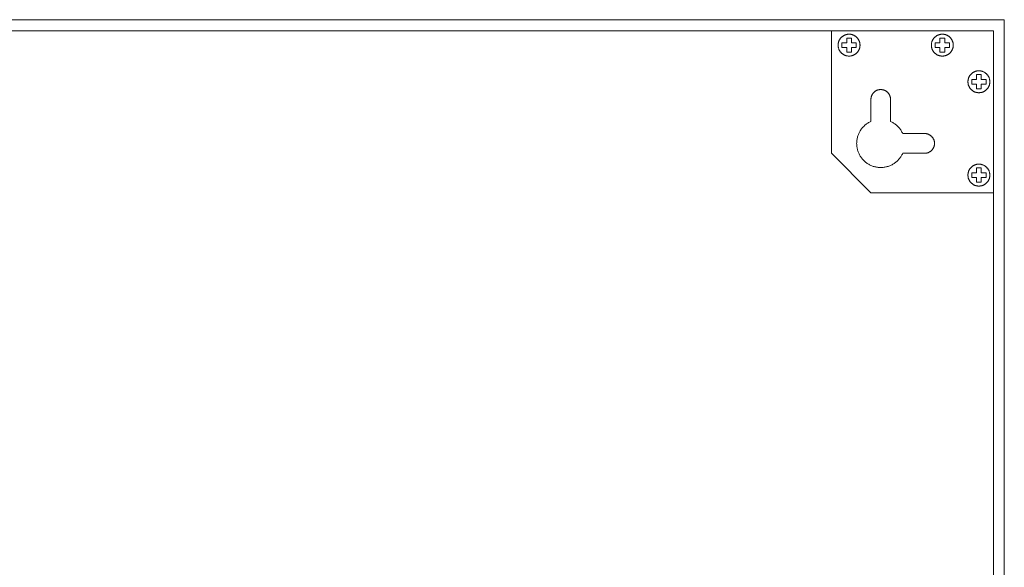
# Model space of a CAD drawing. Header units: millimetres. Extents: x -2430 to -1176, y -900 to 256.
# Tile 5 of 5: x -1401 to -1176, y 131 to 256. Entities that reach past the tile are written whole.
import ezdxf

# ---------------------------------------------------------------- set-up
doc = ezdxf.new("R2010")
doc.units = ezdxf.units.MM
doc.layers.add('Default', color=7, linetype='Continuous', lineweight=15, true_color=0x000000)
doc.layers.add('Make2D$visible$lines', color=7, linetype='Continuous', lineweight=15, true_color=0x000000)

msp = doc.modelspace()

# ---------------------------------------------------------------- linework, layer by layer
at = {"layer": 'Default'}
for p, q in [((-1178.85, 253.54), (-1623.85, 253.54)), ((-1178.85, 253.54), (-1215.85, 253.54)), ((-1215.85, 253.54), (-1215.85, 225.54)), ((-1213.54, 252.06), (-1213.6, 252)), ((-1213.47, 252.11), (-1213.54, 252.06)), ((-1213.41, 252.17), (-1213.47, 252.11)), ((-1213.34, 252.22), (-1213.41, 252.17)), ((-1213.27, 252.28), (-1213.34, 252.22)), ((-1213.2, 252.32), (-1213.27, 252.28)), ((-1213.12, 252.37), (-1213.2, 252.32)), ((-1213.05, 252.42), (-1213.12, 252.37)), ((-1212.97, 252.46), (-1213.05, 252.42)), ((-1212.89, 252.49), (-1212.97, 252.46)), ((-1212.81, 252.53), (-1212.89, 252.49)), ((-1212.73, 252.56), (-1212.81, 252.53)), ((-1212.65, 252.59), (-1212.73, 252.56)), ((-1212.57, 252.62), (-1212.65, 252.59)), ((-1212.49, 252.65), (-1212.57, 252.62)), ((-1212.4, 252.67), (-1212.49, 252.65)), ((-1212.32, 252.69), (-1212.4, 252.67)), ((-1212.23, 252.7), (-1212.32, 252.69)), ((-1212.15, 252.71), (-1212.23, 252.7)), ((-1212.06, 252.72), (-1212.15, 252.71)), ((-1211.97, 252.73), (-1212.06, 252.72)), ((-1211.89, 252.73), (-1211.97, 252.73)), ((-1211.8, 252.74), (-1211.89, 252.73)), ((-1211.71, 252.73), (-1211.8, 252.74)), ((-1211.63, 252.73), (-1211.71, 252.73)), ((-1211.54, 252.72), (-1211.63, 252.73)), ((-1211.45, 252.71), (-1211.54, 252.72)), ((-1211.37, 252.69), (-1211.45, 252.71)), ((-1211.28, 252.68), (-1211.37, 252.69)), ((-1211.2, 252.66), (-1211.28, 252.68)), ((-1211.12, 252.63), (-1211.2, 252.66)), ((-1211.03, 252.61), (-1211.12, 252.63)), ((-1210.95, 252.58), (-1211.03, 252.61)), ((-1210.87, 252.55), (-1210.95, 252.58)), ((-1210.79, 252.51), (-1210.87, 252.55)), ((-1210.71, 252.48), (-1210.79, 252.51)), ((-1210.64, 252.44), (-1210.71, 252.48)), ((-1210.56, 252.39), (-1210.64, 252.44)), ((-1210.49, 252.35), (-1210.56, 252.39)), ((-1210.41, 252.3), (-1210.49, 252.35)), ((-1210.34, 252.25), (-1210.41, 252.3)), ((-1210.27, 252.2), (-1210.34, 252.25)), ((-1210.21, 252.14), (-1210.27, 252.2)), ((-1210.14, 252.09), (-1210.21, 252.14)), ((-1210.08, 252.03), (-1210.14, 252.09)), ((-1210.02, 251.96), (-1210.08, 252.03)), ((-1192.23, 252.06), (-1192.29, 252)), ((-1192.16, 252.11), (-1192.23, 252.06)), ((-1192.09, 252.17), (-1192.16, 252.11)), ((-1192.03, 252.22), (-1192.09, 252.17)), ((-1191.96, 252.28), (-1192.03, 252.22)), ((-1191.89, 252.32), (-1191.96, 252.28)), ((-1191.81, 252.37), (-1191.89, 252.32)), ((-1191.74, 252.42), (-1191.81, 252.37)), ((-1191.66, 252.46), (-1191.74, 252.42)), ((-1191.58, 252.49), (-1191.66, 252.46)), ((-1191.5, 252.53), (-1191.58, 252.49)), ((-1191.42, 252.56), (-1191.5, 252.53)), ((-1191.34, 252.59), (-1191.42, 252.56)), ((-1191.26, 252.62), (-1191.34, 252.59)), ((-1191.18, 252.65), (-1191.26, 252.62)), ((-1191.09, 252.67), (-1191.18, 252.65)), ((-1191.01, 252.69), (-1191.09, 252.67)), ((-1190.92, 252.7), (-1191.01, 252.69)), ((-1190.84, 252.71), (-1190.92, 252.7)), ((-1190.75, 252.72), (-1190.84, 252.71)), ((-1190.66, 252.73), (-1190.75, 252.72)), ((-1190.58, 252.73), (-1190.66, 252.73)), ((-1190.49, 252.74), (-1190.58, 252.73)), ((-1190.4, 252.73), (-1190.49, 252.74)), ((-1190.32, 252.73), (-1190.4, 252.73)), ((-1190.23, 252.72), (-1190.32, 252.73)), ((-1190.14, 252.71), (-1190.23, 252.72)), ((-1190.06, 252.69), (-1190.14, 252.71)), ((-1189.97, 252.68), (-1190.06, 252.69)), ((-1189.89, 252.66), (-1189.97, 252.68)), ((-1189.81, 252.63), (-1189.89, 252.66)), ((-1189.72, 252.61), (-1189.81, 252.63)), ((-1189.64, 252.58), (-1189.72, 252.61)), ((-1189.56, 252.55), (-1189.64, 252.58)), ((-1189.48, 252.51), (-1189.56, 252.55)), ((-1189.4, 252.48), (-1189.48, 252.51)), ((-1189.33, 252.44), (-1189.4, 252.48)), ((-1189.25, 252.39), (-1189.33, 252.44)), ((-1189.18, 252.35), (-1189.25, 252.39)), ((-1189.1, 252.3), (-1189.18, 252.35)), ((-1189.03, 252.25), (-1189.1, 252.3)), ((-1188.96, 252.2), (-1189.03, 252.25)), ((-1188.9, 252.14), (-1188.96, 252.2)), ((-1188.83, 252.09), (-1188.9, 252.14)), ((-1188.77, 252.03), (-1188.83, 252.09)), ((-1188.71, 251.96), (-1188.77, 252.03)), ((-1178.85, -741.46), (-1178.85, 253.54)), ((-1214.31, 250.45), (-1214.32, 250.37)), ((-1214.32, 250.37), (-1214.32, 250.28)), ((-1214.32, 250.28), (-1214.32, 250.19)), ((-1214.32, 250.19), (-1214.32, 250.11)), ((-1214.32, 250.11), (-1214.31, 250.02)), ((-1214.3, 250.54), (-1214.31, 250.45)), ((-1214.31, 250.02), (-1214.3, 249.93)), ((-1214.29, 250.62), (-1214.3, 250.54)), ((-1214.3, 249.93), (-1214.29, 249.85)), ((-1214.28, 250.71), (-1214.29, 250.62)), ((-1214.29, 249.85), (-1214.28, 249.76)), ((-1214.26, 250.8), (-1214.28, 250.71)), ((-1214.28, 249.76), (-1214.26, 249.68)), ((-1214.24, 250.88), (-1214.26, 250.8)), ((-1214.21, 250.96), (-1214.24, 250.88)), ((-1214.19, 251.05), (-1214.21, 250.96)), ((-1214.16, 251.13), (-1214.19, 251.05)), ((-1214.13, 251.21), (-1214.16, 251.13)), ((-1214.09, 251.29), (-1214.13, 251.21)), ((-1214.05, 251.36), (-1214.09, 251.29)), ((-1214.01, 251.44), (-1214.05, 251.36)), ((-1213.97, 251.52), (-1214.01, 251.44)), ((-1213.92, 251.59), (-1213.97, 251.52)), ((-1213.87, 251.66), (-1213.92, 251.59)), ((-1213.82, 251.73), (-1213.87, 251.66)), ((-1213.77, 251.8), (-1213.82, 251.73)), ((-1213.72, 251.87), (-1213.77, 251.8)), ((-1213.66, 251.93), (-1213.72, 251.87)), ((-1213.6, 252), (-1213.66, 251.93)), ((-1212.36, 250.78), (-1213.45, 250.78)), ((-1213.45, 250.78), (-1213.45, 249.69)), ((-1211.28, 251.86), (-1212.36, 251.86)), ((-1212.36, 251.86), (-1212.36, 250.78)), ((-1211.28, 250.78), (-1211.28, 251.86)), ((-1210.19, 250.78), (-1211.28, 250.78)), ((-1210.19, 249.69), (-1210.19, 250.78)), ((-1209.96, 251.9), (-1210.02, 251.96)), ((-1209.9, 251.84), (-1209.96, 251.9)), ((-1209.85, 251.77), (-1209.9, 251.84)), ((-1209.79, 251.7), (-1209.85, 251.77)), ((-1209.75, 251.63), (-1209.79, 251.7)), ((-1209.7, 251.55), (-1209.75, 251.63)), ((-1209.65, 251.48), (-1209.7, 251.55)), ((-1209.61, 251.4), (-1209.65, 251.48)), ((-1209.57, 251.33), (-1209.61, 251.4)), ((-1209.54, 251.25), (-1209.57, 251.33)), ((-1209.5, 251.17), (-1209.54, 251.25)), ((-1209.47, 251.09), (-1209.5, 251.17)), ((-1209.44, 251), (-1209.47, 251.09)), ((-1209.42, 250.92), (-1209.44, 251)), ((-1209.4, 250.84), (-1209.42, 250.92)), ((-1209.38, 250.75), (-1209.4, 250.84)), ((-1209.36, 250.67), (-1209.38, 250.75)), ((-1209.38, 249.72), (-1209.36, 249.8)), ((-1209.35, 250.58), (-1209.36, 250.67)), ((-1209.36, 249.8), (-1209.35, 249.89)), ((-1209.34, 250.5), (-1209.35, 250.58)), ((-1209.35, 249.89), (-1209.34, 249.98)), ((-1209.33, 250.41), (-1209.34, 250.5)), ((-1209.34, 249.98), (-1209.33, 250.06)), ((-1209.32, 250.32), (-1209.33, 250.41)), ((-1209.33, 250.06), (-1209.32, 250.15)), ((-1209.32, 250.24), (-1209.32, 250.32)), ((-1209.32, 250.15), (-1209.32, 250.24)), ((-1193, 250.45), (-1193.01, 250.37)), ((-1193.01, 250.37), (-1193.01, 250.28)), ((-1193.01, 250.28), (-1193.01, 250.19)), ((-1193.01, 250.19), (-1193.01, 250.11)), ((-1193.01, 250.11), (-1193, 250.02)), ((-1192.99, 250.54), (-1193, 250.45)), ((-1193, 250.02), (-1192.99, 249.93)), ((-1192.98, 250.62), (-1192.99, 250.54)), ((-1192.99, 249.93), (-1192.98, 249.85)), ((-1192.97, 250.71), (-1192.98, 250.62)), ((-1192.98, 249.85), (-1192.97, 249.76)), ((-1192.95, 250.8), (-1192.97, 250.71)), ((-1192.97, 249.76), (-1192.95, 249.68)), ((-1192.93, 250.88), (-1192.95, 250.8)), ((-1192.9, 250.96), (-1192.93, 250.88)), ((-1192.88, 251.05), (-1192.9, 250.96)), ((-1192.85, 251.13), (-1192.88, 251.05)), ((-1192.82, 251.21), (-1192.85, 251.13)), ((-1192.78, 251.29), (-1192.82, 251.21)), ((-1192.74, 251.36), (-1192.78, 251.29)), ((-1192.7, 251.44), (-1192.74, 251.36)), ((-1192.66, 251.52), (-1192.7, 251.44)), ((-1192.61, 251.59), (-1192.66, 251.52)), ((-1192.56, 251.66), (-1192.61, 251.59)), ((-1192.51, 251.73), (-1192.56, 251.66)), ((-1192.46, 251.8), (-1192.51, 251.73)), ((-1192.41, 251.87), (-1192.46, 251.8)), ((-1192.35, 251.93), (-1192.41, 251.87)), ((-1192.29, 252), (-1192.35, 251.93)), ((-1191.05, 250.78), (-1192.14, 250.78)), ((-1192.14, 250.78), (-1192.14, 249.69)), ((-1189.97, 251.86), (-1191.05, 251.86)), ((-1191.05, 251.86), (-1191.05, 250.78)), ((-1189.97, 250.78), (-1189.97, 251.86)), ((-1188.88, 250.78), (-1189.97, 250.78)), ((-1188.88, 249.69), (-1188.88, 250.78)), ((-1188.65, 251.9), (-1188.71, 251.96)), ((-1188.59, 251.84), (-1188.65, 251.9)), ((-1188.54, 251.77), (-1188.59, 251.84)), ((-1188.48, 251.7), (-1188.54, 251.77)), ((-1188.43, 251.63), (-1188.48, 251.7)), ((-1188.39, 251.55), (-1188.43, 251.63)), ((-1188.34, 251.48), (-1188.39, 251.55)), ((-1188.3, 251.4), (-1188.34, 251.48)), ((-1188.26, 251.33), (-1188.3, 251.4)), ((-1188.23, 251.25), (-1188.26, 251.33)), ((-1188.19, 251.17), (-1188.23, 251.25)), ((-1188.16, 251.09), (-1188.19, 251.17)), ((-1188.13, 251), (-1188.16, 251.09)), ((-1188.11, 250.92), (-1188.13, 251)), ((-1188.09, 250.84), (-1188.11, 250.92)), ((-1188.07, 250.75), (-1188.09, 250.84)), ((-1188.05, 250.67), (-1188.07, 250.75)), ((-1188.07, 249.72), (-1188.05, 249.8)), ((-1188.04, 250.58), (-1188.05, 250.67)), ((-1188.05, 249.8), (-1188.04, 249.89)), ((-1188.03, 250.5), (-1188.04, 250.58)), ((-1188.04, 249.89), (-1188.03, 249.98)), ((-1188.02, 250.41), (-1188.03, 250.5)), ((-1188.03, 249.98), (-1188.02, 250.06)), ((-1188.01, 250.32), (-1188.02, 250.41)), ((-1188.02, 250.06), (-1188.01, 250.15)), ((-1188.01, 250.24), (-1188.01, 250.32)), ((-1188.01, 250.15), (-1188.01, 250.24)), ((-1214.26, 249.68), (-1214.24, 249.59)), ((-1214.24, 249.59), (-1214.21, 249.51)), ((-1214.21, 249.51), (-1214.19, 249.43)), ((-1214.19, 249.43), (-1214.16, 249.34)), ((-1214.16, 249.34), (-1214.13, 249.26)), ((-1214.13, 249.26), (-1214.09, 249.18)), ((-1214.09, 249.18), (-1214.05, 249.11)), ((-1214.05, 249.11), (-1214.01, 249.03)), ((-1214.01, 249.03), (-1213.97, 248.95)), ((-1213.97, 248.95), (-1213.92, 248.88)), ((-1213.92, 248.88), (-1213.87, 248.81)), ((-1213.87, 248.81), (-1213.82, 248.74)), ((-1213.82, 248.74), (-1213.77, 248.67)), ((-1213.77, 248.67), (-1213.72, 248.6)), ((-1213.72, 248.6), (-1213.66, 248.54)), ((-1213.66, 248.54), (-1213.6, 248.48)), ((-1213.6, 248.48), (-1213.54, 248.42)), ((-1213.54, 248.42), (-1213.47, 248.36)), ((-1213.47, 248.36), (-1213.41, 248.3)), ((-1213.45, 249.69), (-1212.36, 249.69)), ((-1213.41, 248.3), (-1213.34, 248.25)), ((-1213.34, 248.25), (-1213.27, 248.2)), ((-1213.27, 248.2), (-1213.2, 248.15)), ((-1213.2, 248.15), (-1213.12, 248.1)), ((-1213.12, 248.1), (-1213.05, 248.06)), ((-1213.05, 248.06), (-1212.97, 248.02)), ((-1212.97, 248.02), (-1212.89, 247.98)), ((-1212.89, 247.98), (-1212.81, 247.94)), ((-1212.81, 247.94), (-1212.73, 247.91)), ((-1212.73, 247.91), (-1212.65, 247.88)), ((-1212.65, 247.88), (-1212.57, 247.85)), ((-1212.57, 247.85), (-1212.49, 247.83)), ((-1212.49, 247.83), (-1212.4, 247.8)), ((-1212.4, 247.8), (-1212.32, 247.79)), ((-1212.36, 249.69), (-1212.36, 248.61)), ((-1212.36, 248.61), (-1211.28, 248.61)), ((-1212.32, 247.79), (-1212.23, 247.77)), ((-1212.23, 247.77), (-1212.15, 247.76)), ((-1212.15, 247.76), (-1212.06, 247.75)), ((-1212.06, 247.75), (-1211.97, 247.74)), ((-1211.97, 247.74), (-1211.89, 247.74)), ((-1211.89, 247.74), (-1211.8, 247.74)), ((-1211.8, 247.74), (-1211.71, 247.74)), ((-1211.71, 247.74), (-1211.63, 247.74)), ((-1211.63, 247.74), (-1211.54, 247.75)), ((-1211.54, 247.75), (-1211.45, 247.76)), ((-1211.45, 247.76), (-1211.37, 247.78)), ((-1211.37, 247.78), (-1211.28, 247.79)), ((-1211.28, 248.61), (-1211.28, 249.69)), ((-1211.28, 249.69), (-1210.19, 249.69)), ((-1211.28, 247.79), (-1211.2, 247.81)), ((-1211.2, 247.81), (-1211.12, 247.84)), ((-1211.12, 247.84), (-1211.03, 247.86)), ((-1211.03, 247.86), (-1210.95, 247.89)), ((-1210.95, 247.89), (-1210.87, 247.92)), ((-1210.87, 247.92), (-1210.79, 247.96)), ((-1210.79, 247.96), (-1210.71, 248)), ((-1210.71, 248), (-1210.64, 248.04)), ((-1210.64, 248.04), (-1210.56, 248.08)), ((-1210.56, 248.08), (-1210.49, 248.12)), ((-1210.49, 248.12), (-1210.41, 248.17)), ((-1210.41, 248.17), (-1210.34, 248.22)), ((-1210.34, 248.22), (-1210.27, 248.27)), ((-1210.27, 248.27), (-1210.21, 248.33)), ((-1210.21, 248.33), (-1210.14, 248.39)), ((-1210.14, 248.39), (-1210.08, 248.45)), ((-1210.08, 248.45), (-1210.02, 248.51)), ((-1210.02, 248.51), (-1209.96, 248.57)), ((-1209.96, 248.57), (-1209.9, 248.64)), ((-1209.9, 248.64), (-1209.85, 248.7)), ((-1209.85, 248.7), (-1209.79, 248.77)), ((-1209.79, 248.77), (-1209.75, 248.84)), ((-1209.75, 248.84), (-1209.7, 248.92)), ((-1209.7, 248.92), (-1209.65, 248.99)), ((-1209.65, 248.99), (-1209.61, 249.07)), ((-1209.61, 249.07), (-1209.57, 249.15)), ((-1209.57, 249.15), (-1209.54, 249.22)), ((-1209.54, 249.22), (-1209.5, 249.3)), ((-1209.5, 249.3), (-1209.47, 249.39)), ((-1209.47, 249.39), (-1209.44, 249.47)), ((-1209.44, 249.47), (-1209.42, 249.55)), ((-1209.42, 249.55), (-1209.4, 249.63)), ((-1209.4, 249.63), (-1209.38, 249.72)), ((-1192.95, 249.68), (-1192.93, 249.59)), ((-1192.93, 249.59), (-1192.9, 249.51)), ((-1192.9, 249.51), (-1192.88, 249.43)), ((-1192.88, 249.43), (-1192.85, 249.34)), ((-1192.85, 249.34), (-1192.82, 249.26)), ((-1192.82, 249.26), (-1192.78, 249.18)), ((-1192.78, 249.18), (-1192.74, 249.11)), ((-1192.74, 249.11), (-1192.7, 249.03)), ((-1192.7, 249.03), (-1192.66, 248.95)), ((-1192.66, 248.95), (-1192.61, 248.88)), ((-1192.61, 248.88), (-1192.56, 248.81)), ((-1192.56, 248.81), (-1192.51, 248.74)), ((-1192.51, 248.74), (-1192.46, 248.67)), ((-1192.46, 248.67), (-1192.41, 248.6)), ((-1192.41, 248.6), (-1192.35, 248.54)), ((-1192.35, 248.54), (-1192.29, 248.48)), ((-1192.29, 248.48), (-1192.23, 248.42)), ((-1192.23, 248.42), (-1192.16, 248.36)), ((-1192.16, 248.36), (-1192.09, 248.3)), ((-1192.14, 249.69), (-1191.05, 249.69)), ((-1192.09, 248.3), (-1192.03, 248.25)), ((-1192.03, 248.25), (-1191.96, 248.2)), ((-1191.96, 248.2), (-1191.89, 248.15)), ((-1191.89, 248.15), (-1191.81, 248.1)), ((-1191.81, 248.1), (-1191.74, 248.06)), ((-1191.74, 248.06), (-1191.66, 248.02)), ((-1191.66, 248.02), (-1191.58, 247.98)), ((-1191.58, 247.98), (-1191.5, 247.94)), ((-1191.5, 247.94), (-1191.42, 247.91)), ((-1191.42, 247.91), (-1191.34, 247.88)), ((-1191.34, 247.88), (-1191.26, 247.85)), ((-1191.26, 247.85), (-1191.18, 247.83)), ((-1191.18, 247.83), (-1191.09, 247.8)), ((-1191.09, 247.8), (-1191.01, 247.79)), ((-1191.05, 249.69), (-1191.05, 248.61)), ((-1191.05, 248.61), (-1189.97, 248.61)), ((-1191.01, 247.79), (-1190.92, 247.77)), ((-1190.92, 247.77), (-1190.84, 247.76)), ((-1190.84, 247.76), (-1190.75, 247.75)), ((-1190.75, 247.75), (-1190.66, 247.74)), ((-1190.66, 247.74), (-1190.58, 247.74)), ((-1190.58, 247.74), (-1190.49, 247.74)), ((-1190.49, 247.74), (-1190.4, 247.74)), ((-1190.4, 247.74), (-1190.32, 247.74)), ((-1190.32, 247.74), (-1190.23, 247.75)), ((-1190.23, 247.75), (-1190.14, 247.76)), ((-1190.14, 247.76), (-1190.06, 247.78)), ((-1190.06, 247.78), (-1189.97, 247.79)), ((-1189.97, 248.61), (-1189.97, 249.69)), ((-1189.97, 249.69), (-1188.88, 249.69)), ((-1189.97, 247.79), (-1189.89, 247.81)), ((-1189.89, 247.81), (-1189.81, 247.84)), ((-1189.81, 247.84), (-1189.72, 247.86)), ((-1189.72, 247.86), (-1189.64, 247.89)), ((-1189.64, 247.89), (-1189.56, 247.92)), ((-1189.56, 247.92), (-1189.48, 247.96)), ((-1189.48, 247.96), (-1189.4, 248)), ((-1189.4, 248), (-1189.33, 248.04)), ((-1189.33, 248.04), (-1189.25, 248.08)), ((-1189.25, 248.08), (-1189.18, 248.12)), ((-1189.18, 248.12), (-1189.1, 248.17)), ((-1189.1, 248.17), (-1189.03, 248.22)), ((-1189.03, 248.22), (-1188.96, 248.27)), ((-1188.96, 248.27), (-1188.9, 248.33)), ((-1188.9, 248.33), (-1188.83, 248.39)), ((-1188.83, 248.39), (-1188.77, 248.45)), ((-1188.77, 248.45), (-1188.71, 248.51)), ((-1188.71, 248.51), (-1188.65, 248.57)), ((-1188.65, 248.57), (-1188.59, 248.64)), ((-1188.59, 248.64), (-1188.54, 248.7)), ((-1188.54, 248.7), (-1188.48, 248.77)), ((-1188.48, 248.77), (-1188.43, 248.84)), ((-1188.43, 248.84), (-1188.39, 248.92)), ((-1188.39, 248.92), (-1188.34, 248.99)), ((-1188.34, 248.99), (-1188.3, 249.07)), ((-1188.3, 249.07), (-1188.26, 249.15)), ((-1188.26, 249.15), (-1188.23, 249.22)), ((-1188.23, 249.22), (-1188.19, 249.3)), ((-1188.19, 249.3), (-1188.16, 249.39)), ((-1188.16, 249.39), (-1188.13, 249.47)), ((-1188.13, 249.47), (-1188.11, 249.55)), ((-1188.11, 249.55), (-1188.09, 249.63)), ((-1188.09, 249.63), (-1188.07, 249.72)), ((-1184.4, 242.99), (-1184.36, 243.07)), ((-1184.36, 243.07), (-1184.31, 243.14)), ((-1184.31, 243.14), (-1184.27, 243.22)), ((-1184.27, 243.22), (-1184.22, 243.29)), ((-1184.22, 243.29), (-1184.17, 243.36)), ((-1184.17, 243.36), (-1184.12, 243.43)), ((-1184.12, 243.43), (-1184.06, 243.49)), ((-1184.06, 243.49), (-1184.01, 243.56)), ((-1184.01, 243.56), (-1183.95, 243.62)), ((-1183.95, 243.62), (-1183.88, 243.68)), ((-1183.88, 243.68), (-1183.82, 243.74)), ((-1183.82, 243.74), (-1183.75, 243.8)), ((-1183.75, 243.8), (-1183.69, 243.85)), ((-1183.69, 243.85), (-1183.62, 243.91)), ((-1183.62, 243.91), (-1183.55, 243.96)), ((-1183.55, 243.96), (-1183.47, 244)), ((-1183.47, 244), (-1183.4, 244.05)), ((-1183.4, 244.05), (-1183.32, 244.09)), ((-1183.32, 244.09), (-1183.25, 244.13)), ((-1183.25, 244.13), (-1183.17, 244.16)), ((-1183.17, 244.16), (-1183.09, 244.2)), ((-1183.09, 244.2), (-1183.01, 244.23)), ((-1183.01, 244.23), (-1182.92, 244.26)), ((-1182.92, 244.26), (-1182.84, 244.28)), ((-1182.84, 244.28), (-1182.76, 244.31)), ((-1182.76, 244.31), (-1182.67, 244.32)), ((-1182.7, 242.42), (-1182.7, 243.51)), ((-1182.7, 243.51), (-1181.61, 243.51)), ((-1182.67, 244.32), (-1182.59, 244.34)), ((-1182.59, 244.34), (-1182.5, 244.35)), ((-1182.5, 244.35), (-1182.42, 244.37)), ((-1182.42, 244.37), (-1182.33, 244.37)), ((-1182.33, 244.37), (-1182.24, 244.38)), ((-1182.24, 244.38), (-1182.16, 244.38)), ((-1182.16, 244.38), (-1182.07, 244.38)), ((-1182.07, 244.38), (-1181.98, 244.37)), ((-1181.98, 244.37), (-1181.9, 244.37)), ((-1181.9, 244.37), (-1181.81, 244.35)), ((-1181.81, 244.35), (-1181.72, 244.34)), ((-1181.72, 244.34), (-1181.64, 244.32)), ((-1181.64, 244.32), (-1181.55, 244.31)), ((-1181.61, 243.51), (-1181.61, 242.42)), ((-1181.55, 244.31), (-1181.47, 244.28)), ((-1181.47, 244.28), (-1181.39, 244.26)), ((-1181.39, 244.26), (-1181.3, 244.23)), ((-1181.3, 244.23), (-1181.22, 244.2)), ((-1181.22, 244.2), (-1181.14, 244.16)), ((-1181.14, 244.16), (-1181.06, 244.13)), ((-1181.06, 244.13), (-1180.99, 244.09)), ((-1180.99, 244.09), (-1180.91, 244.05)), ((-1180.91, 244.05), (-1180.84, 244)), ((-1180.84, 244), (-1180.76, 243.96)), ((-1180.76, 243.96), (-1180.69, 243.91)), ((-1180.69, 243.91), (-1180.62, 243.85)), ((-1180.62, 243.85), (-1180.56, 243.8)), ((-1180.56, 243.8), (-1180.49, 243.74)), ((-1180.49, 243.74), (-1180.43, 243.68)), ((-1180.43, 243.68), (-1180.36, 243.62)), ((-1180.36, 243.62), (-1180.31, 243.56)), ((-1180.31, 243.56), (-1180.25, 243.49)), ((-1180.25, 243.49), (-1180.19, 243.43)), ((-1180.19, 243.43), (-1180.14, 243.36)), ((-1180.14, 243.36), (-1180.09, 243.29)), ((-1180.09, 243.29), (-1180.04, 243.22)), ((-1180.04, 243.22), (-1180, 243.14)), ((-1180, 243.14), (-1179.95, 243.07)), ((-1179.95, 243.07), (-1179.91, 242.99)), ((-1184.66, 241.9), (-1184.65, 241.99)), ((-1184.65, 241.81), (-1184.66, 241.9)), ((-1184.65, 242.07), (-1184.64, 242.16)), ((-1184.65, 241.99), (-1184.65, 242.07)), ((-1184.65, 241.73), (-1184.65, 241.81)), ((-1184.64, 241.64), (-1184.65, 241.73)), ((-1184.64, 242.16), (-1184.63, 242.25)), ((-1184.63, 241.55), (-1184.64, 241.64)), ((-1184.63, 242.25), (-1184.61, 242.33)), ((-1184.62, 241.47), (-1184.63, 241.55)), ((-1184.61, 241.38), (-1184.62, 241.47)), ((-1184.61, 242.33), (-1184.6, 242.42)), ((-1184.59, 241.3), (-1184.61, 241.38)), ((-1184.6, 242.42), (-1184.58, 242.5)), ((-1184.57, 241.21), (-1184.59, 241.3)), ((-1184.58, 242.5), (-1184.55, 242.58)), ((-1184.54, 241.13), (-1184.57, 241.21)), ((-1184.55, 242.58), (-1184.53, 242.67)), ((-1184.51, 241.05), (-1184.54, 241.13)), ((-1184.53, 242.67), (-1184.5, 242.75)), ((-1184.48, 240.97), (-1184.51, 241.05)), ((-1184.5, 242.75), (-1184.47, 242.83)), ((-1184.45, 240.89), (-1184.48, 240.97)), ((-1184.47, 242.83), (-1184.43, 242.91)), ((-1184.41, 240.81), (-1184.45, 240.89)), ((-1184.43, 242.91), (-1184.4, 242.99)), ((-1184.38, 240.73), (-1184.41, 240.81)), ((-1183.78, 241.34), (-1183.78, 242.42)), ((-1183.78, 242.42), (-1182.7, 242.42)), ((-1182.7, 241.34), (-1183.78, 241.34)), ((-1182.7, 240.25), (-1182.7, 241.34)), ((-1181.61, 242.42), (-1180.53, 242.42)), ((-1181.61, 241.34), (-1181.61, 240.25)), ((-1180.53, 241.34), (-1181.61, 241.34)), ((-1180.53, 242.42), (-1180.53, 241.34)), ((-1179.9, 240.81), (-1179.93, 240.73)), ((-1179.91, 242.99), (-1179.88, 242.91)), ((-1179.86, 240.89), (-1179.9, 240.81)), ((-1179.88, 242.91), (-1179.84, 242.83)), ((-1179.83, 240.97), (-1179.86, 240.89)), ((-1179.84, 242.83), (-1179.81, 242.75)), ((-1179.8, 241.05), (-1179.83, 240.97)), ((-1179.81, 242.75), (-1179.78, 242.67)), ((-1179.77, 241.13), (-1179.8, 241.05)), ((-1179.78, 242.67), (-1179.76, 242.58)), ((-1179.75, 241.21), (-1179.77, 241.13)), ((-1179.76, 242.58), (-1179.73, 242.5)), ((-1179.72, 241.3), (-1179.75, 241.21)), ((-1179.73, 242.5), (-1179.71, 242.42)), ((-1179.7, 241.38), (-1179.72, 241.3)), ((-1179.71, 242.42), (-1179.7, 242.33)), ((-1179.7, 242.33), (-1179.68, 242.25)), ((-1179.69, 241.47), (-1179.7, 241.38)), ((-1179.68, 241.55), (-1179.69, 241.47)), ((-1179.68, 242.25), (-1179.67, 242.16)), ((-1179.67, 241.64), (-1179.68, 241.55)), ((-1179.67, 242.16), (-1179.66, 242.07)), ((-1179.66, 241.73), (-1179.67, 241.64)), ((-1179.66, 242.07), (-1179.66, 241.99)), ((-1179.66, 241.99), (-1179.66, 241.9)), ((-1179.66, 241.9), (-1179.66, 241.81)), ((-1179.66, 241.81), (-1179.66, 241.73)), ((-1206.73, 238.54), (-1206.75, 238.47)), ((-1206.7, 238.62), (-1206.73, 238.54)), ((-1206.67, 238.69), (-1206.7, 238.62)), ((-1206.64, 238.76), (-1206.67, 238.69)), ((-1206.61, 238.83), (-1206.64, 238.76)), ((-1206.58, 238.9), (-1206.61, 238.83)), ((-1206.54, 238.97), (-1206.58, 238.9)), ((-1206.5, 239.03), (-1206.54, 238.97)), ((-1206.46, 239.1), (-1206.5, 239.03)), ((-1206.41, 239.16), (-1206.46, 239.1)), ((-1206.37, 239.23), (-1206.41, 239.16)), ((-1206.32, 239.29), (-1206.37, 239.23)), ((-1206.27, 239.34), (-1206.32, 239.29)), ((-1206.22, 239.4), (-1206.27, 239.34)), ((-1206.16, 239.46), (-1206.22, 239.4)), ((-1206.11, 239.51), (-1206.16, 239.46)), ((-1206.05, 239.56), (-1206.11, 239.51)), ((-1205.99, 239.61), (-1206.05, 239.56)), ((-1205.93, 239.66), (-1205.99, 239.61)), ((-1205.86, 239.7), (-1205.93, 239.66)), ((-1205.8, 239.75), (-1205.86, 239.7)), ((-1205.73, 239.79), (-1205.8, 239.75)), ((-1205.67, 239.83), (-1205.73, 239.79)), ((-1205.6, 239.86), (-1205.67, 239.83)), ((-1205.53, 239.9), (-1205.6, 239.86)), ((-1205.46, 239.93), (-1205.53, 239.9)), ((-1205.38, 239.96), (-1205.46, 239.93)), ((-1205.31, 239.98), (-1205.38, 239.96)), ((-1205.24, 240.01), (-1205.31, 239.98)), ((-1205.16, 240.03), (-1205.24, 240.01)), ((-1205.09, 240.05), (-1205.16, 240.03)), ((-1205.01, 240.06), (-1205.09, 240.05)), ((-1204.94, 240.07), (-1205.01, 240.06)), ((-1204.86, 240.09), (-1204.94, 240.07)), ((-1204.78, 240.09), (-1204.86, 240.09)), ((-1204.7, 240.1), (-1204.78, 240.09)), ((-1204.63, 240.1), (-1204.7, 240.1)), ((-1204.55, 240.1), (-1204.63, 240.1)), ((-1204.47, 240.1), (-1204.55, 240.1)), ((-1204.39, 240.09), (-1204.47, 240.1)), ((-1204.32, 240.09), (-1204.39, 240.09)), ((-1204.24, 240.07), (-1204.32, 240.09)), ((-1204.16, 240.06), (-1204.24, 240.07)), ((-1204.09, 240.05), (-1204.16, 240.06)), ((-1204.01, 240.03), (-1204.09, 240.05)), ((-1203.94, 240.01), (-1204.01, 240.03)), ((-1203.86, 239.98), (-1203.94, 240.01)), ((-1203.79, 239.96), (-1203.86, 239.98)), ((-1203.72, 239.93), (-1203.79, 239.96)), ((-1203.65, 239.9), (-1203.72, 239.93)), ((-1203.58, 239.86), (-1203.65, 239.9)), ((-1203.51, 239.83), (-1203.58, 239.86)), ((-1203.44, 239.79), (-1203.51, 239.83)), ((-1203.38, 239.75), (-1203.44, 239.79)), ((-1203.31, 239.7), (-1203.38, 239.75)), ((-1203.25, 239.66), (-1203.31, 239.7)), ((-1203.19, 239.61), (-1203.25, 239.66)), ((-1203.13, 239.56), (-1203.19, 239.61)), ((-1203.07, 239.51), (-1203.13, 239.56)), ((-1203.01, 239.46), (-1203.07, 239.51)), ((-1202.96, 239.4), (-1203.01, 239.46)), ((-1202.91, 239.34), (-1202.96, 239.4)), ((-1202.86, 239.29), (-1202.91, 239.34)), ((-1202.81, 239.23), (-1202.86, 239.29)), ((-1202.76, 239.16), (-1202.81, 239.23)), ((-1202.72, 239.1), (-1202.76, 239.16)), ((-1202.68, 239.03), (-1202.72, 239.1)), ((-1202.64, 238.97), (-1202.68, 239.03)), ((-1202.6, 238.9), (-1202.64, 238.97)), ((-1202.56, 238.83), (-1202.6, 238.9)), ((-1202.53, 238.76), (-1202.56, 238.83)), ((-1202.5, 238.69), (-1202.53, 238.76)), ((-1202.47, 238.62), (-1202.5, 238.69)), ((-1202.45, 238.54), (-1202.47, 238.62)), ((-1202.43, 238.47), (-1202.45, 238.54)), ((-1184.33, 240.65), (-1184.38, 240.73)), ((-1184.29, 240.58), (-1184.33, 240.65)), ((-1184.24, 240.51), (-1184.29, 240.58)), ((-1184.2, 240.43), (-1184.24, 240.51)), ((-1184.14, 240.36), (-1184.2, 240.43)), ((-1184.09, 240.3), (-1184.14, 240.36)), ((-1184.03, 240.23), (-1184.09, 240.3)), ((-1183.98, 240.17), (-1184.03, 240.23)), ((-1183.92, 240.1), (-1183.98, 240.17)), ((-1183.85, 240.04), (-1183.92, 240.1)), ((-1183.79, 239.99), (-1183.85, 240.04)), ((-1183.72, 239.93), (-1183.79, 239.99)), ((-1183.65, 239.88), (-1183.72, 239.93)), ((-1183.58, 239.83), (-1183.65, 239.88)), ((-1183.51, 239.78), (-1183.58, 239.83)), ((-1183.44, 239.73), (-1183.51, 239.78)), ((-1183.36, 239.69), (-1183.44, 239.73)), ((-1183.28, 239.65), (-1183.36, 239.69)), ((-1183.21, 239.61), (-1183.28, 239.65)), ((-1183.13, 239.58), (-1183.21, 239.61)), ((-1183.05, 239.54), (-1183.13, 239.58)), ((-1182.96, 239.51), (-1183.05, 239.54)), ((-1182.88, 239.49), (-1182.96, 239.51)), ((-1182.8, 239.46), (-1182.88, 239.49)), ((-1182.71, 239.44), (-1182.8, 239.46)), ((-1182.63, 239.42), (-1182.71, 239.44)), ((-1181.61, 240.25), (-1182.7, 240.25)), ((-1182.54, 239.41), (-1182.63, 239.42)), ((-1182.46, 239.4), (-1182.54, 239.41)), ((-1182.37, 239.39), (-1182.46, 239.4)), ((-1182.29, 239.38), (-1182.37, 239.39)), ((-1182.2, 239.38), (-1182.29, 239.38)), ((-1182.11, 239.38), (-1182.2, 239.38)), ((-1182.03, 239.38), (-1182.11, 239.38)), ((-1181.94, 239.39), (-1182.03, 239.38)), ((-1181.85, 239.4), (-1181.94, 239.39)), ((-1181.77, 239.41), (-1181.85, 239.4)), ((-1181.68, 239.42), (-1181.77, 239.41)), ((-1181.6, 239.44), (-1181.68, 239.42)), ((-1181.51, 239.46), (-1181.6, 239.44)), ((-1181.43, 239.49), (-1181.51, 239.46)), ((-1181.35, 239.51), (-1181.43, 239.49)), ((-1181.26, 239.54), (-1181.35, 239.51)), ((-1181.18, 239.58), (-1181.26, 239.54)), ((-1181.1, 239.61), (-1181.18, 239.58)), ((-1181.03, 239.65), (-1181.1, 239.61)), ((-1180.95, 239.69), (-1181.03, 239.65)), ((-1180.87, 239.73), (-1180.95, 239.69)), ((-1180.8, 239.78), (-1180.87, 239.73)), ((-1180.73, 239.83), (-1180.8, 239.78)), ((-1180.66, 239.88), (-1180.73, 239.83)), ((-1180.59, 239.93), (-1180.66, 239.88)), ((-1180.52, 239.99), (-1180.59, 239.93)), ((-1180.46, 240.04), (-1180.52, 239.99)), ((-1180.4, 240.1), (-1180.46, 240.04)), ((-1180.33, 240.17), (-1180.4, 240.1)), ((-1180.28, 240.23), (-1180.33, 240.17)), ((-1180.22, 240.3), (-1180.28, 240.23)), ((-1180.17, 240.36), (-1180.22, 240.3)), ((-1180.11, 240.43), (-1180.17, 240.36)), ((-1180.07, 240.51), (-1180.11, 240.43)), ((-1180.02, 240.58), (-1180.07, 240.51)), ((-1179.98, 240.65), (-1180.02, 240.58)), ((-1179.93, 240.73), (-1179.98, 240.65)), ((-1206.82, 238.09), (-1206.83, 238.01)), ((-1206.83, 238.01), (-1206.83, 237.93)), ((-1206.83, 237.93), (-1206.83, 237.86)), ((-1206.83, 237.86), (-1206.83, 232.82)), ((-1206.81, 238.16), (-1206.82, 238.09)), ((-1206.8, 238.24), (-1206.81, 238.16)), ((-1206.79, 238.32), (-1206.8, 238.24)), ((-1206.77, 238.39), (-1206.79, 238.32)), ((-1206.75, 238.47), (-1206.77, 238.39)), ((-1202.41, 238.39), (-1202.43, 238.47)), ((-1202.39, 238.32), (-1202.41, 238.39)), ((-1202.38, 238.24), (-1202.39, 238.32)), ((-1202.36, 238.16), (-1202.38, 238.24)), ((-1202.35, 238.09), (-1202.36, 238.16)), ((-1202.35, 238.01), (-1202.35, 238.09)), ((-1202.34, 237.93), (-1202.35, 238.01)), ((-1202.34, 237.86), (-1202.34, 237.93)), ((-1202.34, 232.82), (-1202.34, 237.86)), ((-1208.41, 231.75), (-1208.55, 231.62)), ((-1208.27, 231.88), (-1208.41, 231.75)), ((-1208.13, 232.01), (-1208.27, 231.88)), ((-1207.98, 232.13), (-1208.13, 232.01)), ((-1207.83, 232.25), (-1207.98, 232.13)), ((-1207.67, 232.36), (-1207.83, 232.25)), ((-1207.51, 232.46), (-1207.67, 232.36)), ((-1207.35, 232.56), (-1207.51, 232.46)), ((-1207.18, 232.65), (-1207.35, 232.56)), ((-1207.01, 232.74), (-1207.18, 232.65)), ((-1206.83, 232.82), (-1207.01, 232.74)), ((-1202.17, 232.74), (-1202.34, 232.82)), ((-1202, 232.66), (-1202.17, 232.74)), ((-1201.83, 232.56), (-1202, 232.66)), ((-1201.67, 232.46), (-1201.83, 232.56)), ((-1201.51, 232.36), (-1201.67, 232.46)), ((-1201.35, 232.25), (-1201.51, 232.36)), ((-1201.2, 232.13), (-1201.35, 232.25)), ((-1201.05, 232.01), (-1201.2, 232.13)), ((-1200.91, 231.89), (-1201.05, 232.01)), ((-1200.77, 231.76), (-1200.91, 231.89)), ((-1200.63, 231.62), (-1200.77, 231.76)), ((-1209.76, 229.68), (-1209.82, 229.5)), ((-1209.69, 229.86), (-1209.76, 229.68)), ((-1209.62, 230.03), (-1209.69, 229.86)), ((-1209.53, 230.21), (-1209.62, 230.03)), ((-1209.45, 230.38), (-1209.53, 230.21)), ((-1209.35, 230.55), (-1209.45, 230.38)), ((-1209.26, 230.71), (-1209.35, 230.55)), ((-1209.15, 230.87), (-1209.26, 230.71)), ((-1209.04, 231.03), (-1209.15, 230.87)), ((-1208.93, 231.18), (-1209.04, 231.03)), ((-1208.81, 231.33), (-1208.93, 231.18)), ((-1208.68, 231.48), (-1208.81, 231.33)), ((-1208.55, 231.62), (-1208.68, 231.48)), ((-1200.5, 231.48), (-1200.63, 231.62)), ((-1200.38, 231.34), (-1200.5, 231.48)), ((-1200.26, 231.19), (-1200.38, 231.34)), ((-1200.14, 231.04), (-1200.26, 231.19)), ((-1200.03, 230.88), (-1200.14, 231.04)), ((-1199.93, 230.72), (-1200.03, 230.88)), ((-1199.83, 230.56), (-1199.93, 230.72)), ((-1199.74, 230.39), (-1199.83, 230.56)), ((-1199.65, 230.22), (-1199.74, 230.39)), ((-1199.57, 230.05), (-1199.65, 230.22)), ((-1199.57, 230.05), (-1194.54, 230.05)), ((-1194.54, 230.05), (-1194.46, 230.05)), ((-1194.46, 230.05), (-1194.38, 230.04)), ((-1194.38, 230.04), (-1194.3, 230.04)), ((-1194.3, 230.04), (-1194.23, 230.03)), ((-1194.23, 230.03), (-1194.15, 230.02)), ((-1194.15, 230.02), (-1194.07, 230)), ((-1194.07, 230), (-1194, 229.98)), ((-1194, 229.98), (-1193.92, 229.96)), ((-1193.92, 229.96), (-1193.85, 229.94)), ((-1193.85, 229.94), (-1193.78, 229.92)), ((-1193.78, 229.92), (-1193.7, 229.89)), ((-1193.7, 229.89), (-1193.63, 229.86)), ((-1193.63, 229.86), (-1193.56, 229.83)), ((-1193.56, 229.83), (-1193.49, 229.79)), ((-1193.49, 229.79), (-1193.42, 229.75)), ((-1193.42, 229.75), (-1193.36, 229.71)), ((-1193.36, 229.71), (-1193.29, 229.67)), ((-1193.29, 229.67), (-1193.23, 229.63)), ((-1193.23, 229.63), (-1193.17, 229.58)), ((-1193.17, 229.58), (-1193.11, 229.53)), ((-1193.11, 229.53), (-1193.05, 229.48)), ((-1210.08, 227.99), (-1210.09, 227.8)), ((-1210.09, 227.8), (-1210.08, 227.61)), ((-1210.07, 228.18), (-1210.08, 227.99)), ((-1210.08, 227.61), (-1210.07, 227.42)), ((-1210.06, 228.37), (-1210.07, 228.18)), ((-1210.07, 227.42), (-1210.06, 227.22)), ((-1210.04, 228.56), (-1210.06, 228.37)), ((-1210.01, 228.75), (-1210.04, 228.56)), ((-1209.97, 228.94), (-1210.01, 228.75)), ((-1209.93, 229.13), (-1209.97, 228.94)), ((-1209.88, 229.31), (-1209.93, 229.13)), ((-1209.82, 229.5), (-1209.88, 229.31)), ((-1193.05, 229.48), (-1192.99, 229.43)), ((-1192.99, 229.43), (-1192.93, 229.38)), ((-1192.93, 229.38), (-1192.88, 229.32)), ((-1192.88, 229.32), (-1192.83, 229.26)), ((-1192.83, 229.26), (-1192.78, 229.2)), ((-1192.78, 229.2), (-1192.73, 229.14)), ((-1192.73, 229.14), (-1192.69, 229.08)), ((-1192.69, 229.08), (-1192.64, 229.01)), ((-1192.64, 229.01), (-1192.6, 228.95)), ((-1192.6, 228.95), (-1192.57, 228.88)), ((-1192.57, 228.88), (-1192.53, 228.81)), ((-1192.53, 228.81), (-1192.5, 228.74)), ((-1192.5, 228.74), (-1192.46, 228.67)), ((-1192.46, 228.67), (-1192.44, 228.6)), ((-1192.44, 228.6), (-1192.41, 228.53)), ((-1192.41, 228.53), (-1192.39, 228.45)), ((-1192.39, 228.45), (-1192.36, 228.38)), ((-1192.36, 228.38), (-1192.35, 228.3)), ((-1192.35, 227.3), (-1192.36, 227.23)), ((-1192.35, 228.3), (-1192.33, 228.23)), ((-1192.33, 227.38), (-1192.35, 227.3)), ((-1192.33, 228.23), (-1192.32, 228.15)), ((-1192.32, 227.46), (-1192.33, 227.38)), ((-1192.32, 228.15), (-1192.31, 228.07)), ((-1192.31, 227.53), (-1192.32, 227.46)), ((-1192.31, 228.07), (-1192.3, 228)), ((-1192.3, 227.61), (-1192.31, 227.53)), ((-1192.3, 228), (-1192.29, 227.92)), ((-1192.29, 227.69), (-1192.3, 227.61)), ((-1192.29, 227.92), (-1192.29, 227.84)), ((-1192.29, 227.84), (-1192.29, 227.76)), ((-1192.29, 227.76), (-1192.29, 227.69)), ((-1206.85, 216.54), (-1215.85, 225.54)), ((-1210.06, 227.22), (-1210.03, 227.03)), ((-1210.03, 227.03), (-1210, 226.84)), ((-1210, 226.84), (-1209.97, 226.66)), ((-1209.97, 226.66), (-1209.92, 226.47)), ((-1209.92, 226.47), (-1209.87, 226.28)), ((-1209.87, 226.28), (-1209.82, 226.1)), ((-1209.82, 226.1), (-1209.76, 225.92)), ((-1209.76, 225.92), (-1209.69, 225.74)), ((-1209.69, 225.74), (-1209.61, 225.56)), ((-1209.61, 225.56), (-1209.53, 225.39)), ((-1209.53, 225.39), (-1209.44, 225.22)), ((-1209.44, 225.22), (-1209.35, 225.05)), ((-1209.35, 225.05), (-1209.25, 224.89)), ((-1199.93, 224.88), (-1199.83, 225.04)), ((-1199.83, 225.04), (-1199.74, 225.21)), ((-1199.74, 225.21), (-1199.65, 225.38)), ((-1199.65, 225.38), (-1199.57, 225.56)), ((-1194.54, 225.56), (-1199.57, 225.56)), ((-1194.46, 225.56), (-1194.54, 225.56)), ((-1194.38, 225.56), (-1194.46, 225.56)), ((-1194.3, 225.57), (-1194.38, 225.56)), ((-1194.23, 225.58), (-1194.3, 225.57)), ((-1194.15, 225.59), (-1194.23, 225.58)), ((-1194.07, 225.6), (-1194.15, 225.59)), ((-1194, 225.62), (-1194.07, 225.6)), ((-1193.92, 225.64), (-1194, 225.62)), ((-1193.85, 225.66), (-1193.92, 225.64)), ((-1193.78, 225.69), (-1193.85, 225.66)), ((-1193.7, 225.72), (-1193.78, 225.69)), ((-1193.63, 225.75), (-1193.7, 225.72)), ((-1193.56, 225.78), (-1193.63, 225.75)), ((-1193.49, 225.81), (-1193.56, 225.78)), ((-1193.42, 225.85), (-1193.49, 225.81)), ((-1193.36, 225.89), (-1193.42, 225.85)), ((-1193.29, 225.93), (-1193.36, 225.89)), ((-1193.23, 225.98), (-1193.29, 225.93)), ((-1193.17, 226.02), (-1193.23, 225.98)), ((-1193.11, 226.07), (-1193.17, 226.02)), ((-1193.05, 226.12), (-1193.11, 226.07)), ((-1192.99, 226.17), (-1193.05, 226.12)), ((-1192.93, 226.23), (-1192.99, 226.17)), ((-1192.88, 226.28), (-1192.93, 226.23)), ((-1192.83, 226.34), (-1192.88, 226.28)), ((-1192.78, 226.4), (-1192.83, 226.34)), ((-1192.73, 226.46), (-1192.78, 226.4)), ((-1192.69, 226.53), (-1192.73, 226.46)), ((-1192.64, 226.59), (-1192.69, 226.53)), ((-1192.6, 226.66), (-1192.64, 226.59)), ((-1192.57, 226.72), (-1192.6, 226.66)), ((-1192.53, 226.79), (-1192.57, 226.72)), ((-1192.5, 226.86), (-1192.53, 226.79)), ((-1192.46, 226.93), (-1192.5, 226.86)), ((-1192.44, 227.01), (-1192.46, 226.93)), ((-1192.41, 227.08), (-1192.44, 227.01)), ((-1192.39, 227.15), (-1192.41, 227.08)), ((-1192.36, 227.23), (-1192.39, 227.15)), ((-1209.25, 224.89), (-1209.15, 224.73)), ((-1209.15, 224.73), (-1209.04, 224.57)), ((-1209.04, 224.57), (-1208.92, 224.42)), ((-1208.92, 224.42), (-1208.8, 224.27)), ((-1208.8, 224.27), (-1208.68, 224.12)), ((-1208.68, 224.12), (-1208.54, 223.98)), ((-1208.54, 223.98), (-1208.41, 223.85)), ((-1208.41, 223.85), (-1208.27, 223.72)), ((-1208.27, 223.72), (-1208.12, 223.59)), ((-1208.12, 223.59), (-1207.97, 223.47)), ((-1207.97, 223.47), (-1207.82, 223.35)), ((-1207.82, 223.35), (-1207.66, 223.24)), ((-1207.66, 223.24), (-1207.5, 223.14)), ((-1207.5, 223.14), (-1207.34, 223.04)), ((-1207.34, 223.04), (-1207.17, 222.95)), ((-1207.17, 222.95), (-1207, 222.86)), ((-1207, 222.86), (-1206.83, 222.78)), ((-1206.83, 222.78), (-1206.65, 222.7)), ((-1202.53, 222.7), (-1202.36, 222.78)), ((-1202.36, 222.78), (-1202.18, 222.86)), ((-1202.18, 222.86), (-1202.01, 222.94)), ((-1202.01, 222.94), (-1201.84, 223.04)), ((-1201.84, 223.04), (-1201.68, 223.13)), ((-1201.68, 223.13), (-1201.52, 223.24)), ((-1201.52, 223.24), (-1201.36, 223.35)), ((-1201.36, 223.35), (-1201.21, 223.46)), ((-1201.21, 223.46), (-1201.06, 223.58)), ((-1201.06, 223.58), (-1200.91, 223.71)), ((-1200.91, 223.71), (-1200.77, 223.84)), ((-1200.77, 223.84), (-1200.64, 223.98)), ((-1200.64, 223.98), (-1200.51, 224.12)), ((-1200.51, 224.12), (-1200.38, 224.26)), ((-1200.38, 224.26), (-1200.26, 224.41)), ((-1200.26, 224.41), (-1200.14, 224.56)), ((-1200.14, 224.56), (-1200.03, 224.72)), ((-1200.03, 224.72), (-1199.93, 224.88)), ((-1183.4, 222.74), (-1183.32, 222.78)), ((-1183.32, 222.78), (-1183.25, 222.82)), ((-1183.25, 222.82), (-1183.17, 222.85)), ((-1183.17, 222.85), (-1183.09, 222.89)), ((-1183.09, 222.89), (-1183.01, 222.92)), ((-1183.01, 222.92), (-1182.92, 222.95)), ((-1182.92, 222.95), (-1182.84, 222.97)), ((-1182.84, 222.97), (-1182.76, 223)), ((-1182.76, 223), (-1182.67, 223.01)), ((-1182.67, 223.01), (-1182.59, 223.03)), ((-1182.59, 223.03), (-1182.5, 223.04)), ((-1182.5, 223.04), (-1182.42, 223.06)), ((-1182.42, 223.06), (-1182.33, 223.06)), ((-1182.33, 223.06), (-1182.24, 223.07)), ((-1182.24, 223.07), (-1182.16, 223.07)), ((-1182.16, 223.07), (-1182.07, 223.07)), ((-1182.07, 223.07), (-1181.98, 223.06)), ((-1181.98, 223.06), (-1181.9, 223.06)), ((-1181.9, 223.06), (-1181.81, 223.04)), ((-1181.81, 223.04), (-1181.72, 223.03)), ((-1181.72, 223.03), (-1181.64, 223.01)), ((-1181.64, 223.01), (-1181.55, 223)), ((-1181.55, 223), (-1181.47, 222.97)), ((-1181.47, 222.97), (-1181.39, 222.95)), ((-1181.39, 222.95), (-1181.3, 222.92)), ((-1181.3, 222.92), (-1181.22, 222.89)), ((-1181.22, 222.89), (-1181.14, 222.85)), ((-1181.14, 222.85), (-1181.06, 222.82)), ((-1181.06, 222.82), (-1180.99, 222.78)), ((-1180.99, 222.78), (-1180.91, 222.74)), ((-1206.65, 222.7), (-1206.47, 222.64)), ((-1206.47, 222.64), (-1206.29, 222.57)), ((-1206.29, 222.57), (-1206.11, 222.52)), ((-1206.11, 222.52), (-1205.92, 222.47)), ((-1205.92, 222.47), (-1205.73, 222.42)), ((-1205.73, 222.42), (-1205.55, 222.39)), ((-1205.55, 222.39), (-1205.36, 222.36)), ((-1205.36, 222.36), (-1205.17, 222.33)), ((-1205.17, 222.33), (-1204.98, 222.32)), ((-1204.98, 222.32), (-1204.78, 222.31)), ((-1204.78, 222.31), (-1204.59, 222.3)), ((-1204.59, 222.3), (-1204.4, 222.31)), ((-1204.4, 222.31), (-1204.21, 222.32)), ((-1204.21, 222.32), (-1204.02, 222.33)), ((-1204.02, 222.33), (-1203.83, 222.36)), ((-1203.83, 222.36), (-1203.64, 222.39)), ((-1203.64, 222.39), (-1203.45, 222.42)), ((-1203.45, 222.42), (-1203.26, 222.46)), ((-1203.26, 222.46), (-1203.08, 222.51)), ((-1203.08, 222.51), (-1202.89, 222.57)), ((-1202.89, 222.57), (-1202.71, 222.63)), ((-1202.71, 222.63), (-1202.53, 222.7)), ((-1184.66, 220.59), (-1184.65, 220.68)), ((-1184.65, 220.5), (-1184.66, 220.59)), ((-1184.65, 220.76), (-1184.64, 220.85)), ((-1184.65, 220.68), (-1184.65, 220.76)), ((-1184.65, 220.42), (-1184.65, 220.5)), ((-1184.64, 220.85), (-1184.63, 220.94)), ((-1184.63, 220.94), (-1184.61, 221.02)), ((-1184.61, 221.02), (-1184.6, 221.11)), ((-1184.6, 221.11), (-1184.58, 221.19)), ((-1184.58, 221.19), (-1184.55, 221.27)), ((-1184.55, 221.27), (-1184.53, 221.36)), ((-1184.53, 221.36), (-1184.5, 221.44)), ((-1184.5, 221.44), (-1184.47, 221.52)), ((-1184.47, 221.52), (-1184.43, 221.6)), ((-1184.43, 221.6), (-1184.4, 221.68)), ((-1184.4, 221.68), (-1184.36, 221.76)), ((-1184.36, 221.76), (-1184.31, 221.83)), ((-1184.31, 221.83), (-1184.27, 221.91)), ((-1184.27, 221.91), (-1184.22, 221.98)), ((-1184.22, 221.98), (-1184.17, 222.05)), ((-1184.17, 222.05), (-1184.12, 222.12)), ((-1184.12, 222.12), (-1184.06, 222.18)), ((-1184.06, 222.18), (-1184.01, 222.25)), ((-1184.01, 222.25), (-1183.95, 222.31)), ((-1183.95, 222.31), (-1183.88, 222.37)), ((-1183.88, 222.37), (-1183.82, 222.43)), ((-1183.82, 222.43), (-1183.75, 222.49)), ((-1183.78, 220.03), (-1183.78, 221.11)), ((-1183.78, 221.11), (-1182.7, 221.11)), ((-1183.75, 222.49), (-1183.69, 222.54)), ((-1183.69, 222.54), (-1183.62, 222.6)), ((-1183.62, 222.6), (-1183.55, 222.65)), ((-1183.55, 222.65), (-1183.47, 222.69)), ((-1183.47, 222.69), (-1183.4, 222.74)), ((-1182.7, 221.11), (-1182.7, 222.2)), ((-1182.7, 222.2), (-1181.61, 222.2)), ((-1181.61, 222.2), (-1181.61, 221.11)), ((-1181.61, 221.11), (-1180.53, 221.11)), ((-1180.91, 222.74), (-1180.84, 222.69)), ((-1180.84, 222.69), (-1180.76, 222.65)), ((-1180.76, 222.65), (-1180.69, 222.6)), ((-1180.69, 222.6), (-1180.62, 222.54)), ((-1180.62, 222.54), (-1180.56, 222.49)), ((-1180.56, 222.49), (-1180.49, 222.43)), ((-1180.53, 221.11), (-1180.53, 220.03)), ((-1180.49, 222.43), (-1180.43, 222.37)), ((-1180.43, 222.37), (-1180.36, 222.31)), ((-1180.36, 222.31), (-1180.31, 222.25)), ((-1180.31, 222.25), (-1180.25, 222.18)), ((-1180.25, 222.18), (-1180.19, 222.12)), ((-1180.19, 222.12), (-1180.14, 222.05)), ((-1180.14, 222.05), (-1180.09, 221.98)), ((-1180.09, 221.98), (-1180.04, 221.91)), ((-1180.04, 221.91), (-1180, 221.83)), ((-1180, 221.83), (-1179.95, 221.76)), ((-1179.95, 221.76), (-1179.91, 221.68)), ((-1179.91, 221.68), (-1179.88, 221.6)), ((-1179.88, 221.6), (-1179.84, 221.52)), ((-1179.84, 221.52), (-1179.81, 221.44)), ((-1179.81, 221.44), (-1179.78, 221.36)), ((-1179.78, 221.36), (-1179.76, 221.27)), ((-1179.76, 221.27), (-1179.73, 221.19)), ((-1179.73, 221.19), (-1179.71, 221.11)), ((-1179.71, 221.11), (-1179.7, 221.02)), ((-1179.7, 221.02), (-1179.68, 220.94)), ((-1179.68, 220.94), (-1179.67, 220.85)), ((-1179.67, 220.85), (-1179.66, 220.76)), ((-1179.66, 220.76), (-1179.66, 220.68)), ((-1179.66, 220.68), (-1179.66, 220.59)), ((-1179.66, 220.59), (-1179.66, 220.5)), ((-1179.66, 220.5), (-1179.66, 220.42)), ((-1184.64, 220.33), (-1184.65, 220.42)), ((-1184.63, 220.24), (-1184.64, 220.33)), ((-1184.62, 220.16), (-1184.63, 220.24)), ((-1184.61, 220.07), (-1184.62, 220.16)), ((-1184.59, 219.99), (-1184.61, 220.07)), ((-1184.57, 219.9), (-1184.59, 219.99)), ((-1184.54, 219.82), (-1184.57, 219.9)), ((-1184.51, 219.74), (-1184.54, 219.82)), ((-1184.48, 219.66), (-1184.51, 219.74)), ((-1184.45, 219.58), (-1184.48, 219.66)), ((-1184.41, 219.5), (-1184.45, 219.58)), ((-1184.38, 219.42), (-1184.41, 219.5)), ((-1184.33, 219.34), (-1184.38, 219.42)), ((-1184.29, 219.27), (-1184.33, 219.34)), ((-1184.24, 219.2), (-1184.29, 219.27)), ((-1184.2, 219.12), (-1184.24, 219.2)), ((-1184.14, 219.05), (-1184.2, 219.12)), ((-1184.09, 218.99), (-1184.14, 219.05)), ((-1184.03, 218.92), (-1184.09, 218.99)), ((-1183.98, 218.86), (-1184.03, 218.92)), ((-1183.92, 218.79), (-1183.98, 218.86)), ((-1183.85, 218.73), (-1183.92, 218.79)), ((-1183.79, 218.68), (-1183.85, 218.73)), ((-1183.72, 218.62), (-1183.79, 218.68)), ((-1182.7, 220.03), (-1183.78, 220.03)), ((-1183.65, 218.57), (-1183.72, 218.62)), ((-1183.58, 218.52), (-1183.65, 218.57)), ((-1183.51, 218.47), (-1183.58, 218.52)), ((-1183.44, 218.42), (-1183.51, 218.47)), ((-1183.36, 218.38), (-1183.44, 218.42)), ((-1183.28, 218.34), (-1183.36, 218.38)), ((-1183.21, 218.3), (-1183.28, 218.34)), ((-1183.13, 218.27), (-1183.21, 218.3)), ((-1183.05, 218.23), (-1183.13, 218.27)), ((-1182.7, 218.94), (-1182.7, 220.03)), ((-1181.61, 218.94), (-1182.7, 218.94)), ((-1181.61, 220.03), (-1181.61, 218.94)), ((-1180.53, 220.03), (-1181.61, 220.03)), ((-1181.18, 218.27), (-1181.26, 218.23)), ((-1181.1, 218.3), (-1181.18, 218.27)), ((-1181.03, 218.34), (-1181.1, 218.3)), ((-1180.95, 218.38), (-1181.03, 218.34)), ((-1180.87, 218.42), (-1180.95, 218.38)), ((-1180.8, 218.47), (-1180.87, 218.42)), ((-1180.73, 218.52), (-1180.8, 218.47)), ((-1180.66, 218.57), (-1180.73, 218.52)), ((-1180.59, 218.62), (-1180.66, 218.57)), ((-1180.52, 218.68), (-1180.59, 218.62)), ((-1180.46, 218.73), (-1180.52, 218.68)), ((-1180.4, 218.79), (-1180.46, 218.73)), ((-1180.33, 218.86), (-1180.4, 218.79)), ((-1180.28, 218.92), (-1180.33, 218.86)), ((-1180.22, 218.99), (-1180.28, 218.92)), ((-1180.17, 219.05), (-1180.22, 218.99)), ((-1180.11, 219.12), (-1180.17, 219.05)), ((-1180.07, 219.2), (-1180.11, 219.12)), ((-1180.02, 219.27), (-1180.07, 219.2)), ((-1179.98, 219.34), (-1180.02, 219.27)), ((-1179.93, 219.42), (-1179.98, 219.34)), ((-1179.9, 219.5), (-1179.93, 219.42)), ((-1179.86, 219.58), (-1179.9, 219.5)), ((-1179.83, 219.66), (-1179.86, 219.58)), ((-1179.8, 219.74), (-1179.83, 219.66)), ((-1179.77, 219.82), (-1179.8, 219.74)), ((-1179.75, 219.9), (-1179.77, 219.82)), ((-1179.72, 219.99), (-1179.75, 219.9)), ((-1179.7, 220.07), (-1179.72, 219.99)), ((-1179.69, 220.16), (-1179.7, 220.07)), ((-1179.68, 220.24), (-1179.69, 220.16)), ((-1179.67, 220.33), (-1179.68, 220.24)), ((-1179.66, 220.42), (-1179.67, 220.33)), ((-1178.85, 216.54), (-1206.85, 216.54)), ((-1182.96, 218.2), (-1183.05, 218.23)), ((-1182.88, 218.18), (-1182.96, 218.2)), ((-1182.8, 218.15), (-1182.88, 218.18)), ((-1182.71, 218.13), (-1182.8, 218.15)), ((-1182.63, 218.11), (-1182.71, 218.13)), ((-1182.54, 218.1), (-1182.63, 218.11)), ((-1182.46, 218.09), (-1182.54, 218.1)), ((-1182.37, 218.08), (-1182.46, 218.09)), ((-1182.29, 218.07), (-1182.37, 218.08)), ((-1182.2, 218.07), (-1182.29, 218.07)), ((-1182.11, 218.07), (-1182.2, 218.07)), ((-1182.03, 218.07), (-1182.11, 218.07)), ((-1181.94, 218.08), (-1182.03, 218.07)), ((-1181.85, 218.09), (-1181.94, 218.08)), ((-1181.77, 218.1), (-1181.85, 218.09)), ((-1181.68, 218.11), (-1181.77, 218.1)), ((-1181.6, 218.13), (-1181.68, 218.11)), ((-1181.51, 218.15), (-1181.6, 218.13)), ((-1181.43, 218.18), (-1181.51, 218.15)), ((-1181.35, 218.2), (-1181.43, 218.18)), ((-1181.26, 218.23), (-1181.35, 218.2))]:
    msp.add_line(p, q, dxfattribs=at)
at = {"layer": 'Make2D$visible$lines'}
for p, q in [((-1176.35, 256.04), (-1626.35, 256.04)), ((-1176.35, -743.96), (-1176.35, 256.04))]:
    msp.add_line(p, q, dxfattribs=at)

doc.saveas('drawing.dxf')
